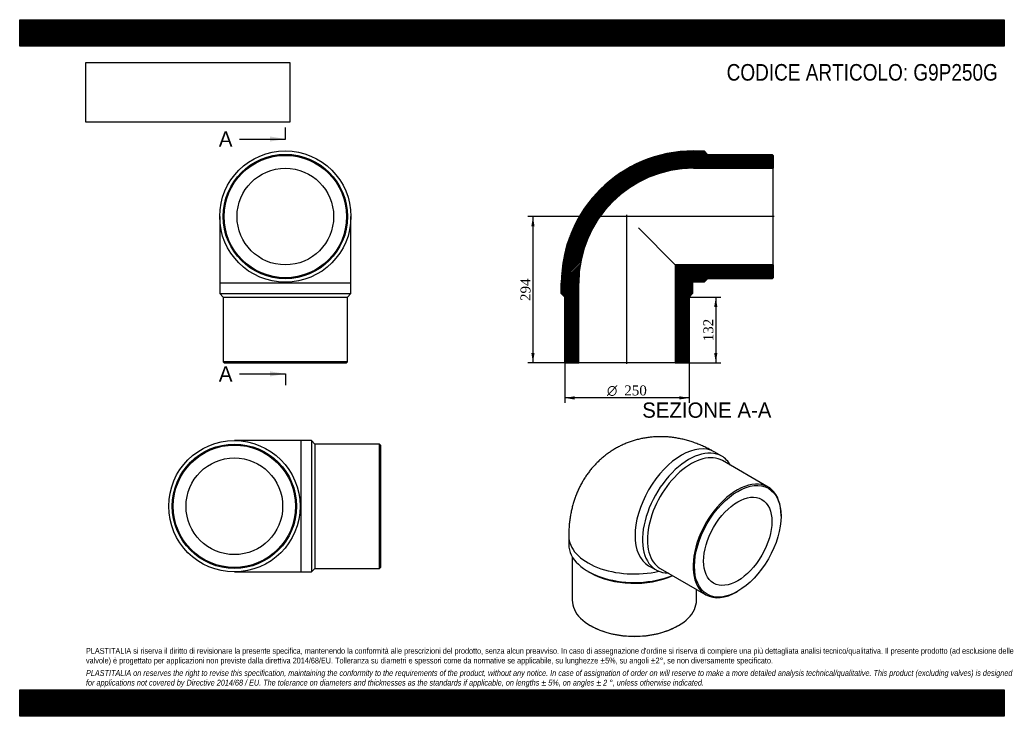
# Model space of a CAD drawing. Header units: millimetres. Extents: x 0 to 1980, y 0 to 1400.
import ezdxf
from ezdxf.enums import TextEntityAlignment as Align
from ezdxf.lldxf.tags import DXFTag

# ---------------------------------------------------------------- set-up
doc = ezdxf.new("R2010")
doc.units = ezdxf.units.MM
doc.header["$LTSCALE"] = 6.666667
for name, color, linetype in [('Default', 7, 'Continuous'), ('DV4_Default', 7, 'Continuous'), ('G9P250G', 7, 'Continuous')]:
    doc.layers.add(name, color=color, linetype=linetype)
doc.styles.add('SEACAD_Solid_Edge_ANSI', font='seans.ttf')
doc.styles.add('SEACAD_Solid_Edge_ANSI1_Symbols', font='semeca1.ttf')
doc.styles.add('SEACAD_Times_New_Roman', font='times.ttf')
tags = doc.linetypes.add('CENTER2', pattern=[28.575, 19.05, -3.175, 3.175, -3.175]).pattern_tags.tags
tags[10:11] = [DXFTag(74, 4), DXFTag(75, 0), DXFTag(340, '0'), DXFTag(46, 0.0), DXFTag(50, 0.0), DXFTag(44, 0.0), DXFTag(45, 0.0)]
tags[8:9] = [DXFTag(74, 4), DXFTag(75, 0), DXFTag(340, '0'), DXFTag(46, 0.0), DXFTag(50, 0.0), DXFTag(44, 0.0), DXFTag(45, 0.0)]
tags[6:7] = [DXFTag(74, 4), DXFTag(75, 0), DXFTag(340, '0'), DXFTag(46, 0.0), DXFTag(50, 0.0), DXFTag(44, 0.0), DXFTag(45, 0.0)]
tags[4:5] = [DXFTag(74, 4), DXFTag(75, 0), DXFTag(340, '0'), DXFTag(46, 0.0), DXFTag(50, 0.0), DXFTag(44, 0.0), DXFTag(45, 0.0)]
doc.dimstyles.new('ANSImm', dxfattribs={"dimtxt": 20, "dimasz": 20, "dimexe": 10, "dimexo": 0, "dimgap": 5, "dimtad": 1, "dimdsep": 46, "dimtxsty": 'SEACAD_Times_New_Roman', "dimblk1": '_SE_FILLED', "dimblk2": '_SE_FILLED', "dimsah": 1, "dimcen": 10, "dimazin": 0, "dimtfac": 0.85, "dimtdec": 3, "dimtofl": 0, "dimtmove": 0, "dimatfit": 3, "dimfxl": 1, "dimarcsym": 0})
picture_1 = doc.add_image_def('image1.jpg', size_in_pixel=(4302, 1260))

# ---------------------------------------------------------------- blocks, each defined once
blk = doc.blocks.new('SE')
at = {"layer": 'G9P250G', "color": 7, "linetype": 'Continuous'}
for p, q in [((402.2, 1004.4), (402.2, 870.4)), ((666.2, 870.4), (666.2, 1004.4)), ((666.2, 870.4), (402.2, 870.4)), ((402.2, 870.4), (402.2, 849.4)), ((666.2, 849.4), (666.2, 870.4)), ((402.2, 849.4), (666.2, 849.4)), ((402.2, 849.4), (409.2, 842.4)), ((409.2, 842.4), (659.2, 842.4)), ((409.2, 842.4), (409.2, 712.4)), ((659.2, 842.4), (666.2, 849.4)), ((659.2, 712.4), (659.2, 842.4)), ((659.2, 712.4), (409.2, 712.4)), ((409.2, 712.4), (411.2, 710.4)), ((411.2, 710.4), (657.2, 710.4)), ((657.2, 710.4), (659.2, 712.4))]:
    blk.add_line(p, q, dxfattribs=at)
for radius in [132, 125, 123, 97.1]:
    blk.add_circle((534.2, 1004.4), radius, dxfattribs=at)
blk = doc.blocks.new('SE1')
at = {"layer": 'G9P250G', "color": 7, "linetype": 'Continuous'}
for p, q in [((1411.7, 522.8), (1396.8, 531.3)), ((1505.1, 460.8), (1413.1, 513.9)), ((1531, 401.9), (1531, 403.6)), ((1104.1, 362.3), (1104.1, 345.2)), ((1111.1, 320.7), (1111.1, 233.3)), ((1264.8, 302.7), (1279.7, 294.1)), ((1288.1, 297.3), (1380.1, 244.3)), ((1142.8, 291.3), (1147.7, 288.4)), ((1361.1, 233.3), (1361.1, 255.2)), ((1442.6, 250.5), (1444, 251.3)), ((1147.7, 182.3), (1149.1, 181.5)), ((1323.1, 181.5), (1324.5, 182.3))]:
    blk.add_line(p, q, dxfattribs=at)
for centre, major_axis, start_param, end_param in [((1330.8, 417), (-66, -114.3), 3.141593, 6.283185), ((1345.7, 408.5), (66, 114.3), 0, 3.468719), ((1350.6, 405.6), (62.5, 108.3), 0, 3.141593), ((1345.7, 408.5), (66, 114.3), 5.956059, 6.283185), ((1442.6, 352.5), (-62.5, -108.3), 2.356194, 6.283185), ((1236.1, 362.3), (-132, 0), 0.000011, 1.950314), ((1236.1, 345.2), (132, 0), 3.141593, 5.332054), ((1236.1, 339.5), (125, 0), 3.926991, 5.379296), ((1442.6, 352.5), (-62.5, -108.3), 0, 0.785398), ((1236.1, 233.3), (-125, 0), 0, 3.141593), ((1236.1, 231.7), (123, 0), 3.926991, 5.497787)]:
    blk.add_ellipse(centre, major_axis=major_axis, ratio=0.57735, start_param=start_param, end_param=end_param, dxfattribs=at)
for major_axis in [(61.5, 106.5), (48.5, 84.1)]:
    blk.add_ellipse((1444, 351.7), major_axis=major_axis, ratio=0.57735, dxfattribs=at)
blk.add_open_spline([(1396.8, 531.3), (1394.8, 532.5), (1390.3, 535.1), (1382.2, 539.3), (1373.1, 543.5), (1363.9, 547.3), (1354.6, 550.7), (1345.4, 553.7), (1336.1, 556.2), (1326.8, 558.2), (1317.6, 559.8), (1308.4, 561), (1299.2, 561.7), (1290.1, 562), (1281.1, 561.9), (1272.2, 561.3), (1263.4, 560.3), (1254.7, 559), (1246.2, 557.2), (1237.8, 555), (1229.6, 552.4), (1221.5, 549.5), (1213.6, 546.1), (1205.9, 542.4), (1198.4, 538.4), (1191.2, 534), (1184.1, 529.3), (1177.3, 524.2), (1170.8, 518.9), (1164.5, 513.2), (1158.5, 507.3), (1152.8, 501), (1147.4, 494.5), (1142.3, 487.8), (1137.4, 480.8), (1132.9, 473.5), (1128.7, 466), (1124.7, 458.3), (1121.2, 450.3), (1117.9, 442.1), (1115, 433.8), (1112.4, 425.2), (1110.1, 416.4), (1108.2, 407.4), (1106.6, 398.3), (1105.4, 388.9), (1104.6, 379.5), (1104.2, 370.4), (1104.1, 365.1), (1104.1, 362.3)], degree=3, knots=[0, 0, 0, 0, 0.01549, 0.039661, 0.063758, 0.08765, 0.111304, 0.134698, 0.157818, 0.180662, 0.203231, 0.225533, 0.247582, 0.269393, 0.290981, 0.312364, 0.333559, 0.354585, 0.375457, 0.396191, 0.416804, 0.43731, 0.457725, 0.478063, 0.498337, 0.518563, 0.538752, 0.558916, 0.57907, 0.599228, 0.619406, 0.639619, 0.659884, 0.680218, 0.700639, 0.721164, 0.741814, 0.762608, 0.783566, 0.804707, 0.826052, 0.847619, 0.869423, 0.891478, 0.913792, 0.936367, 0.959199, 0.982275, 1, 1, 1, 1], dxfattribs=at)
blk = doc.blocks.new('SE2')
at = {"layer": 'G9P250G', "color": 7, "linetype": 'Continuous'}
for p, q in [((565.7, 554.1), (431.7, 554.1)), ((565.7, 290.1), (565.7, 554.1)), ((586.7, 554.1), (565.7, 554.1)), ((586.7, 554.1), (586.7, 290.1)), ((593.7, 547.1), (586.7, 554.1)), ((593.7, 547.1), (593.7, 297.1)), ((723.7, 547.1), (593.7, 547.1)), ((723.7, 297.1), (723.7, 547.1)), ((725.7, 545.1), (723.7, 547.1)), ((725.7, 545.1), (725.7, 299.1)), ((586.7, 290.1), (593.7, 297.1)), ((593.7, 297.1), (723.7, 297.1)), ((723.7, 297.1), (725.7, 299.1)), ((431.7, 290.1), (565.7, 290.1)), ((565.7, 290.1), (586.7, 290.1))]:
    blk.add_line(p, q, dxfattribs=at)
for radius in [132, 125, 123, 97.1]:
    blk.add_circle((431.7, 422.1), radius, dxfattribs=at)
blk = doc.blocks.new('SE4')
at = {"color": 7, "linetype": 'Continuous', "style": 'SEACAD_Solid_Edge_ANSI'}
blk.add_text('A', height=30.7, dxfattribs=at).set_placement((400.5, 1175.6), align=Align.TOP_LEFT)
blk = doc.blocks.new('SE5')
at = {"color": 7, "linetype": 'Continuous', "style": 'SEACAD_Solid_Edge_ANSI'}
blk.add_text('A', height=30.7, dxfattribs=at).set_placement((400.5, 703.5), align=Align.TOP_LEFT)
blk = doc.blocks.new('SEANNOT_GROUP')
at = {"linetype": 'Continuous'}
blk.add_hatch(color=7, dxfattribs=at).paths.add_polyline_path([(503.5, 1155.1), (534.2, 1160.2), (503.5, 1165.4)])
at = {"color": 7, "linetype": 'Continuous'}
blk.add_lwpolyline([(442.2, 1160.2), (534.2, 1160.2)], dxfattribs=at)
blk = doc.blocks.new('SEANNOT_GROUP1')
at = {"linetype": 'Continuous'}
blk.add_hatch(color=7, dxfattribs=at).paths.add_polyline_path([(503.5, 683.1), (534.2, 688.2), (503.5, 693.3)])
at = {"color": 7, "linetype": 'Continuous'}
blk.add_lwpolyline([(442.2, 688.2), (534.2, 688.2)], dxfattribs=at)
blk = doc.blocks.new('SE3')
at = {"layer": 'Default', "color": 7, "linetype": 'CENTER2'}
for p, q in [((534.2, 1160.2), (534.2, 1183.2)), ((534.2, 688.2), (534.2, 665.2))]:
    blk.add_line(p, q, dxfattribs=at)
at = {"layer": 'Default', "color": 7, "linetype": 'CENTER2', "const_width": 0.0001}
blk.add_lwpolyline([(534.2, 1160.2), (534.2, 688.2)], dxfattribs=at)
at = {"layer": 'Default'}
for name in ['SE4', 'SEANNOT_GROUP', 'SE5', 'SEANNOT_GROUP1']:
    blk.add_blockref(name, (0, 0), dxfattribs=at)
blk = doc.blocks.new('SE6')
at = {"layer": 'G9P250G', "linetype": 'Continuous'}
h = blk.add_hatch(dxfattribs=at)
h.set_pattern_fill('LINE', scale=0.629921, angle=45, style=0)
edge = h.paths.add_edge_path()
edge.add_line((1513.2, 1129.4), (1383.2, 1129.4))
edge.add_line((1383.2, 1129.4), (1376.2, 1136.4))
edge.add_line((1376.2, 1136.4), (1355.2, 1136.4))
edge.add_arc((1355.2, 870.4), 266, 90, 180)
edge.add_line((1089.2, 870.4), (1089.2, 849.4))
edge.add_line((1089.2, 849.4), (1096.2, 842.4))
edge.add_line((1096.2, 842.4), (1096.2, 712.4))
edge.add_line((1096.2, 712.4), (1098.2, 710.4))
edge.add_line((1098.2, 710.4), (1124.1, 710.4))
edge.add_line((1124.1, 710.4), (1124.1, 870.4))
edge.add_arc((1355.2, 870.4), 231.1, 90, 180, ccw=False)
edge.add_line((1355.2, 1101.5), (1515.2, 1101.5))
edge.add_line((1515.2, 1101.5), (1515.2, 1127.4))
edge.add_line((1515.2, 1127.4), (1513.2, 1129.4))
h = blk.add_hatch(dxfattribs=at)
h.set_pattern_fill('LINE', scale=0.629921, angle=45, style=0)
edge = h.paths.add_edge_path()
edge.add_line((1515.2, 881.4), (1515.2, 907.3))
edge.add_line((1515.2, 907.3), (1318.3, 907.3))
edge.add_line((1318.3, 907.3), (1318.3, 710.4))
edge.add_line((1318.3, 710.4), (1344.2, 710.4))
edge.add_line((1344.2, 710.4), (1346.2, 712.4))
edge.add_line((1346.2, 712.4), (1346.2, 842.4))
edge.add_line((1346.2, 842.4), (1353.2, 849.4))
edge.add_line((1353.2, 849.4), (1353.2, 870.4))
edge.add_arc((1355.2, 870.4), 2, 90, 180, ccw=False)
edge.add_line((1355.2, 872.4), (1376.2, 872.4))
edge.add_line((1376.2, 872.4), (1383.2, 879.4))
edge.add_line((1383.2, 879.4), (1513.2, 879.4))
edge.add_line((1513.2, 879.4), (1515.2, 881.4))
at = {"layer": 'DV4_Default', "color": 7, "linetype": 'CENTER2'}
for p, q in [((1516.9, 1004.4), (1217.9, 1004.4)), ((1221.2, 708.6), (1221.2, 1007.8))]:
    blk.add_line(p, q, dxfattribs=at)
at = {"layer": 'G9P250G', "color": 7, "linetype": 'Continuous'}
for p, q in [((1355.2, 1136.4), (1376.2, 1136.4)), ((1376.2, 1136.4), (1383.2, 1129.4)), ((1383.2, 1129.4), (1513.2, 1129.4)), ((1513.2, 1129.4), (1515.2, 1127.4)), ((1515.2, 1127.4), (1515.2, 1101.5)), ((1355.2, 1101.5), (1515.2, 1101.5)), ((1515.2, 907.3), (1515.2, 1101.5)), ((1244.2, 981.4), (1318.3, 907.3)), ((1515.2, 907.3), (1318.3, 907.3)), ((1318.3, 907.3), (1318.3, 710.4)), ((1515.2, 907.3), (1515.2, 881.4)), ((1376.2, 872.4), (1355.2, 872.4)), ((1383.2, 879.4), (1376.2, 872.4)), ((1513.2, 879.4), (1383.2, 879.4)), ((1515.2, 881.4), (1513.2, 879.4)), ((1089.2, 849.4), (1089.2, 870.4)), ((1124.1, 710.4), (1124.1, 870.4)), ((1353.2, 870.4), (1353.2, 849.4)), ((1096.2, 842.4), (1089.2, 849.4)), ((1096.2, 712.4), (1096.2, 842.4)), ((1353.2, 849.4), (1346.2, 842.4)), ((1346.2, 842.4), (1346.2, 712.4)), ((1098.2, 710.4), (1096.2, 712.4)), ((1098.2, 710.4), (1124.1, 710.4)), ((1318.3, 710.4), (1124.1, 710.4)), ((1318.3, 710.4), (1344.2, 710.4)), ((1346.2, 712.4), (1344.2, 710.4))]:
    blk.add_line(p, q, dxfattribs=at)
for radius in [266, 231.1, 2]:
    blk.add_arc((1355.2, 870.4), radius, 90, 180, dxfattribs=at)
blk = doc.blocks.new('DMBLK183')
at = {"layer": 'Default', "linetype": 'Continuous'}
for points in [[(1028.8, 984.4), (1035.4, 984.4), (1032.1, 1004.4)], [(1028.8, 730.4), (1032.1, 710.4), (1035.4, 730.4)]]:
    blk.add_hatch(color=7, dxfattribs=at).paths.add_polyline_path(points)
at = {"layer": 'Default', "color": 7, "linetype": 'Continuous'}
for p, q in [((1221.2, 1004.4), (1022.1, 1004.4)), ((1032.1, 1004.4), (1032.1, 710.4)), ((1124.1, 710.4), (1022.1, 710.4))]:
    blk.add_line(p, q, dxfattribs=at)
at = {"layer": 'Default', "color": 7, "linetype": 'Continuous', "style": 'SEACAD_Times_New_Roman'}
blk.add_text('294', height=20, rotation=90, dxfattribs=at).set_placement((1007.1, 834.6), align=Align.TOP_LEFT)
blk = doc.blocks.new('_SE_FILLED')
at = {"color": 0}
blk.add_line((0, 0), (-1, 0), dxfattribs=at)
blk.add_solid([(0, 0), (-1, -0.1665), (-1, 0.1665), (0, 0)], dxfattribs=at)
blk = doc.blocks.new('DMBLK184')
at = {"layer": 'Default', "linetype": 'Continuous'}
for points in [[(1403.1, 822.4), (1399.8, 842.4), (1396.5, 822.4)], [(1403.1, 730.4), (1396.5, 730.4), (1399.8, 710.4)]]:
    blk.add_hatch(color=7, dxfattribs=at).paths.add_polyline_path(points)
at = {"layer": 'Default', "color": 7, "linetype": 'Continuous'}
for p, q in [((1346.2, 842.4), (1409.8, 842.4)), ((1399.8, 842.4), (1399.8, 710.4)), ((1318.3, 710.4), (1409.8, 710.4))]:
    blk.add_line(p, q, dxfattribs=at)
at = {"layer": 'Default', "color": 7, "linetype": 'Continuous', "style": 'SEACAD_Times_New_Roman'}
blk.add_text('132', height=20, rotation=90, dxfattribs=at).set_placement((1374.8, 753.6), align=Align.TOP_LEFT)
blk = doc.blocks.new('GDimGGroup')
at = {"layer": 'Default', "linetype": 'Continuous'}
for points in [[(1116.2, 636.6), (1116.2, 643.2), (1096.2, 639.9)], [(1326.2, 636.6), (1346.2, 639.9), (1326.2, 643.2)]]:
    blk.add_hatch(color=7, dxfattribs=at).paths.add_polyline_path(points)
at = {"layer": 'Default', "color": 7, "linetype": 'Continuous'}
for p, q in [((1096.2, 712.4), (1096.2, 629.9)), ((1346.2, 712.4), (1346.2, 629.9)), ((1346.2, 639.9), (1096.2, 639.9))]:
    blk.add_line(p, q, dxfattribs=at)
for s, style, p in [('O', 'SEACAD_Solid_Edge_ANSI1_Symbols', (1181, 664.9)), ('250', 'SEACAD_Times_New_Roman', (1215.8, 664.9))]:
    blk.add_text(s, height=20, dxfattribs=dict(at, style=style)).set_placement(p, align=Align.TOP_LEFT)

msp = doc.modelspace()

# ---------------------------------------------------------------- hatches: boundary and pattern name
at = {"layer": 'Default', "linetype": 'Continuous'}
h = msp.add_hatch(dxfattribs=at)
h.set_pattern_fill('LINE', scale=0.629921, angle=45, style=0)
h.paths.add_polyline_path([(1980, 1346.667), (1980, 1400), (0, 1400), (0, 1346.667)])
for points in [[(1980, 1346.667), (1980, 1400), (0, 1400), (0, 1346.667)], [(1980, 0), (1980, 53.333), (0, 53.333), (0, 0)]]:
    msp.add_hatch(color=7, dxfattribs=at).paths.add_polyline_path(points)
h = msp.add_hatch(dxfattribs=at)
h.set_pattern_fill('LINE', scale=0.629921, angle=45, style=0)
h.paths.add_polyline_path([(1980, 0), (1980, 53.333), (0, 53.333), (0, 0)])

# ---------------------------------------------------------------- linework, layer by layer
at = {"layer": 'Default', "color": 7, "linetype": 'Continuous'}
for p, q in [((0, 1400), (1980, 1400)), ((0, 1346.667), (0, 1400)), ((1980, 1400), (1980, 1346.667)), ((1980, 1346.667), (0, 1346.667)), ((0, 53.333), (1980, 53.333)), ((0, 0), (0, 53.333)), ((1980, 53.333), (1980, 0)), ((1980, 0), (0, 0))]:
    msp.add_line(p, q, dxfattribs=at)

# ---------------------------------------------------------------- block references
at = {"layer": 'Default'}
for name in ['SE3', 'SE', 'SE6', 'GDimGGroup', 'SE1', 'SE2']:
    msp.add_blockref(name, (0, 0), dxfattribs=at)

# ---------------------------------------------------------------- texts
at = {"layer": 'Default', "color": 7, "linetype": 'Continuous', "style": 'SEACAD_Solid_Edge_ANSI'}
msp.add_text('SEZIONE A-A', height=30.66667, dxfattribs=at).set_placement((1251.87, 630.684), align=Align.TOP_LEFT)
at = {"layer": 'Default', "attachment_point": 1}
for s, insert, char_height, width in [('{\\fArial Narrow|b0||i0||c0|p34;\\C7;\\H33.33333333;\\W1.;CODICE ARTICOLO: G9P250G}', (1421.646, 1310.872), 33.33333, 556.07254), ("{\\fArial Narrow|b0||i0||c0|p34;\\C7;\\H11.66666667;\\W1.;PLASTITALIA si riserva il diritto di revisionare la presente specifica, mantenendo la conformità alle prescrizioni del prodotto, senza alcun preavviso. In caso di assegnazione d'ordine si riserva di compiere una più dettagliata analisi tecnico/qualitativa. Il presente prodotto (ad esclusione delle \\P}{\\fArial Narrow|b0||i0||c0|p34;\\C7;\\H11.66666667;\\W1.;valvole) è progettato per applicazioni non previste dalla direttiva 2014/68/EU. Tolleranza su diametri e spessori come da normative se applicabile, su lunghezze ±5%, su angoli ±2°, se non diversamente specificato.\\P}{\\fArial Narrow|b0||i0||c0|p34;\\C7;\\H3.333333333;\\W1.;   \\P}{\\fArial Narrow|b0||i1||c0|p34;\\C7;\\H11.66666667;\\W1.;PLASTITALIA on reserves the right to revise this specification, maintaining the conformity to the requirements of the product, without any notice. In case of assignation of order on will reserve to make a more detailed analysis technical/qualitative. This product (excluding valves) is designed \\P}{\\fArial Narrow|b0||i1||c0|p34;\\C7;\\H11.66666667;\\W1.;for applications not covered by Directive 2014/68 / EU. The tolerance on diameters and thicknesses as the standards if applicable, on lengths ± 5%, on angles ± 2 °, unless otherwise indicated.\\P}", (133.333, 137.349), 11.666667, 1713.33333)]:
    msp.add_mtext(s, dxfattribs=dict(at, insert=insert, char_height=char_height, width=width))

# ---------------------------------------------------------------- dimensions: what is measured, and where the dimension line sits
at = {"layer": 'Default', "color": 7, "linetype": 'Continuous'}
for base, p1, p2, picture, middle in [((997.366, 752.207), (1221.178, 1004.357), (1124.078, 710.357), 'DMBLK183', (1032.094, 857.357)), ((1399.8, 710.357), (1346.178, 842.357), (1318.278, 710.357), 'DMBLK184', (1399.8, 776.357))]:
    dim = msp.add_linear_dim(base=base, p1=p1, p2=p2, angle=90, text='\\A1;<>', dimstyle='ANSImm', dxfattribs=at)
    dim.commit()
    dim.dimension.update_dxf_attribs({"geometry": picture, "text_midpoint": middle, "dimtype": 160})

# ---------------------------------------------------------------- pictures from other files: only their frames are drawn
image = msp.add_image(picture_1, insert=(133.333, 1194.021), size_in_units=(409.714, 120))
image.dxf.flags = 7

doc.saveas('drawing.dxf')
